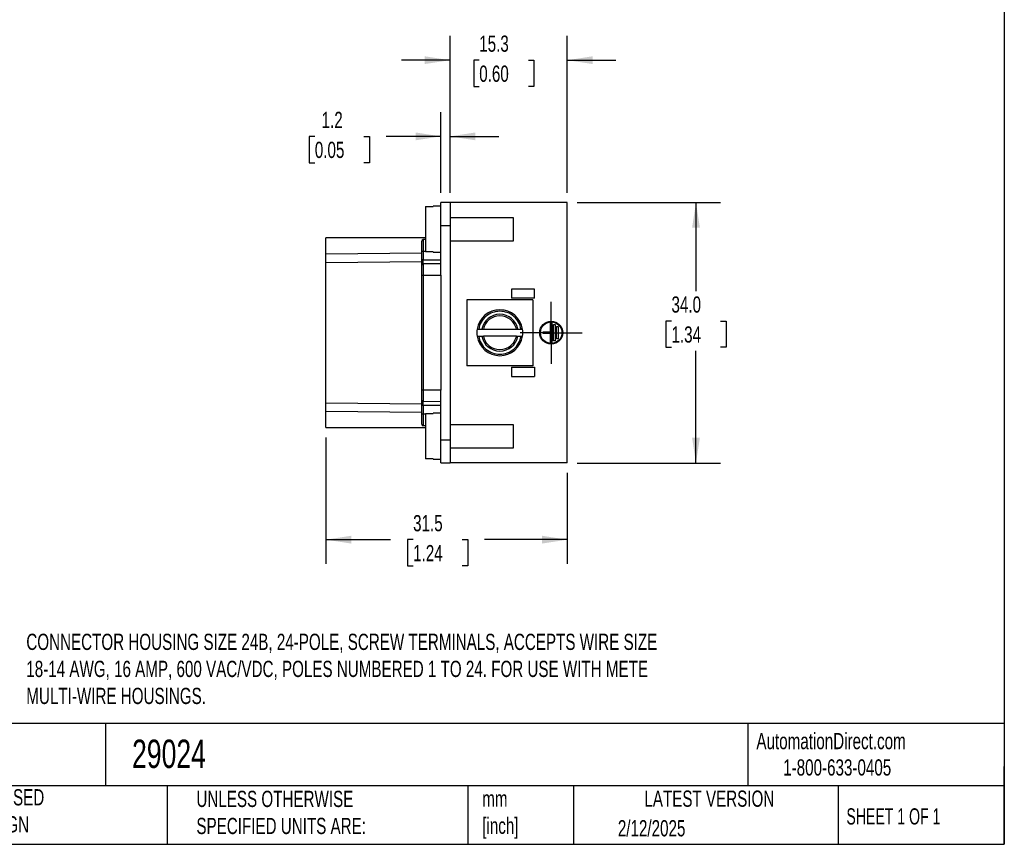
# Model space of a CAD drawing. Header units: millimetres. Extents: x 6 to 273, y 6 to 210.
# Tile 2 of 3: x 145 to 273, y 6 to 114. Entities that reach past the tile are written whole.
import ezdxf

# ---------------------------------------------------------------- set-up
doc = ezdxf.new("R2010")
doc.units = ezdxf.units.MM
doc.linetypes.add('SLD-Center', pattern=[19.05, 15.24, -1.27, 1.27, -1.27])
doc.linetypes.add('SLD-Solid', pattern=[0])
doc.layers.add('CENTER', color=40, linetype='SLD-Center')
doc.layers.add('DIMENSIONS', color=140, linetype='SLD-Solid', lineweight=25)
doc.layers.add('TEXT', color=140, linetype='SLD-Solid', lineweight=25)
doc.styles.add('SLDTEXTSTYLE0', font='TXT', dxfattribs={"width": 0.7})
doc.styles.add('SLDTEXTSTYLE1', font='TXT', dxfattribs={"width": 0.65})
doc.dimstyles.new('SLDDIMSTYLE0', dxfattribs={"dimtxt": 2.158008, "dimasz": 3.302, "dimexe": 0, "dimexo": 0.0625, "dimgap": 0.539502, "dimtad": 0, "dimtih": 1, "dimtoh": 1, "dimrnd": 1e-09, "dimzin": 4, "dimdsep": 46, "dimtxsty": 'SLDTEXTSTYLE0', "dimsah": 1, "dimcen": 0.09, "dimadec": 0, "dimazin": 1, "dimtfac": 1, "dimtofl": 0, "dimtmove": 0, "dimatfit": 3, "dimfxl": 0, "dimfrac": 2, "dimtolj": 1, "dimtzin": 12, "dimarcsym": 0})
doc.dimstyles.new('SLDDIMSTYLE1', dxfattribs={"dimtxt": 2.158008, "dimasz": 3.302, "dimexe": 0, "dimexo": 0.0625, "dimgap": 0.539502, "dimtad": 0, "dimtih": 1, "dimtoh": 1, "dimrnd": 1e-09, "dimzin": 12, "dimdsep": 46, "dimtxsty": 'SLDTEXTSTYLE0', "dimsah": 1, "dimcen": 0.09, "dimadec": 0, "dimazin": 3, "dimtfac": 1, "dimtmove": 0, "dimatfit": 0, "dimfxl": 0, "dimfrac": 2, "dimtolj": 1, "dimtzin": 12, "dimarcsym": 0})
doc.dimstyles.new('SLDDIMSTYLE2', dxfattribs={"dimtxt": 2.158008, "dimasz": 3.302, "dimexe": 0, "dimexo": 0.0625, "dimgap": 0.539502, "dimtad": 0, "dimtih": 1, "dimtoh": 1, "dimrnd": 1e-09, "dimzin": 12, "dimdsep": 46, "dimtxsty": 'SLDTEXTSTYLE0', "dimsah": 1, "dimcen": 0.09, "dimadec": 0, "dimazin": 3, "dimtfac": 1, "dimtofl": 0, "dimtmove": 0, "dimatfit": 3, "dimfxl": 0, "dimfrac": 2, "dimtolj": 1, "dimtzin": 12, "dimarcsym": 0})

# ---------------------------------------------------------------- blocks, each defined once
blk = doc.blocks.new('_D_2')
at = {"layer": 'DIMENSIONS'}
for p, q in [((200.71, 91.37), (200.71, 111.84)), ((216.01, 91.37), (216.01, 111.84)), ((200.71, 108.66), (194.36, 108.66)), ((204.52, 108.66), (203.8, 108.66)), ((203.8, 108.66), (203.8, 105.23)), ((210.93, 108.66), (211.66, 108.66)), ((211.66, 108.66), (211.66, 105.23)), ((216.01, 108.66), (222.36, 108.66)), ((203.8, 105.23), (204.52, 105.23)), ((211.66, 105.23), (210.93, 105.23))]:
    blk.add_line(p, q, dxfattribs=at)
for points in [[(200.71, 108.66), (197.41, 109.17), (197.41, 108.16)], [(216.01, 108.66), (219.32, 108.16), (219.32, 109.17)]]:
    blk.add_solid(points, dxfattribs=at)
at = {"layer": 'DIMENSIONS', "char_height": 2.117, "attachment_point": 1, "style": 'SLDTEXTSTYLE0'}
for s, insert in [('15.3', (204.52, 111.88)), ('0.60', (204.52, 107.96))]:
    blk.add_mtext(s, dxfattribs=dict(at, insert=insert))
blk = doc.blocks.new('_D_3')
at = {"layer": 'DIMENSIONS'}
for p, q in [((199.51, 91.37), (199.51, 101.9)), ((200.71, 91.37), (200.71, 101.9)), ((183.06, 98.72), (182.33, 98.72)), ((182.33, 98.72), (182.33, 95.29)), ((189.47, 98.72), (190.19, 98.72)), ((190.19, 98.72), (190.19, 95.29)), ((199.51, 98.72), (192.39, 98.72)), ((200.71, 98.72), (207.06, 98.72)), ((182.33, 95.29), (183.06, 95.29)), ((190.19, 95.29), (189.47, 95.29))]:
    blk.add_line(p, q, dxfattribs=at)
for points in [[(199.51, 98.72), (196.21, 99.23), (196.21, 98.21)], [(200.71, 98.72), (204.02, 98.21), (204.02, 99.23)]]:
    blk.add_solid(points, dxfattribs=at)
at = {"layer": 'DIMENSIONS', "char_height": 2.117, "attachment_point": 1, "style": 'SLDTEXTSTYLE0'}
for s, insert in [('1.2', (183.95, 101.93)), ('0.05', (183.06, 98.02))]:
    blk.add_mtext(s, dxfattribs=dict(at, insert=insert))
blk = doc.blocks.new('_D_4')
at = {"layer": 'DIMENSIONS'}
for p, q in [((184.51, 59.45), (184.51, 42.93)), ((216.01, 54.83), (216.01, 42.93)), ((184.51, 46.1), (192.96, 46.1)), ((195.89, 46.1), (195.16, 46.1)), ((195.16, 46.1), (195.16, 42.67)), ((202.3, 46.1), (203.03, 46.1)), ((203.03, 46.1), (203.03, 42.67)), ((216.01, 46.1), (205.22, 46.1)), ((195.16, 42.67), (195.89, 42.67)), ((203.03, 42.67), (202.3, 42.67))]:
    blk.add_line(p, q, dxfattribs=at)
for points in [[(184.51, 46.1), (187.82, 45.59), (187.82, 46.61)], [(216.01, 46.1), (212.71, 46.61), (212.71, 45.59)]]:
    blk.add_solid(points, dxfattribs=at)
at = {"layer": 'DIMENSIONS', "char_height": 2.117, "attachment_point": 1, "style": 'SLDTEXTSTYLE0'}
for s, insert in [('31.5', (195.89, 49.31)), ('1.24', (195.89, 45.4))]:
    blk.add_mtext(s, dxfattribs=dict(at, insert=insert))
blk = doc.blocks.new('_D_5')
at = {"layer": 'DIMENSIONS'}
for p, q in [((217.28, 90.1), (235.99, 90.1)), ((232.81, 90.1), (232.81, 78.54)), ((229.61, 74.63), (228.88, 74.63)), ((228.88, 74.63), (228.88, 71.2)), ((236.02, 74.63), (236.74, 74.63)), ((236.74, 74.63), (236.74, 71.2)), ((228.88, 71.2), (229.61, 71.2)), ((232.81, 56.1), (232.81, 70.72)), ((236.74, 71.2), (236.02, 71.2)), ((217.28, 56.1), (235.99, 56.1))]:
    blk.add_line(p, q, dxfattribs=at)
for points in [[(232.81, 90.1), (232.3, 86.8), (233.32, 86.8)], [(232.81, 56.1), (233.32, 59.4), (232.3, 59.4)]]:
    blk.add_solid(points, dxfattribs=at)
at = {"layer": 'DIMENSIONS', "char_height": 2.117, "attachment_point": 1, "style": 'SLDTEXTSTYLE0'}
for s, insert in [('34.0', (229.61, 77.84)), ('1.34', (229.61, 73.93))]:
    blk.add_mtext(s, dxfattribs=dict(at, insert=insert))
blk = doc.blocks.new('SW_CENTERMARKSYMBOL_24')
at = {"layer": 'CENTER', "color": 0}
for p, q in [((0, 2.54), (0, 4.04)), ((0, 0), (0, 2.54)), ((-2.54, 0), (-4.04, 0)), ((0, 0), (-2.54, 0)), ((0, 0), (0, -2.54)), ((0, 0), (2.54, 0)), ((2.54, 0), (4.04, 0)), ((0, -2.54), (0, -4.04))]:
    blk.add_line(p, q, dxfattribs=at)

msp = doc.modelspace()

# ---------------------------------------------------------------- linework, layer by layer
for p, q in [((200.713, 90.103), (199.513, 90.103)), ((199.513, 87.103), (199.513, 90.103)), ((200.713, 90.103), (200.713, 87.103)), ((216.013, 90.103), (200.713, 90.103)), ((216.013, 56.103), (216.013, 90.103)), ((197.513, 89.569), (197.513, 83.637)), ((197.513, 89.569), (198.513, 89.569)), ((199.513, 89.603), (198.513, 89.603)), ((198.513, 89.569), (198.513, 89.603)), ((209.013, 88.103), (200.713, 88.103)), ((209.013, 85.103), (209.013, 88.103)), ((199.513, 87.103), (200.713, 87.103)), ((199.513, 80.603), (199.513, 87.103)), ((200.713, 87.103), (200.713, 59.103)), ((197.513, 85.484), (184.513, 85.484)), ((184.513, 83.353), (184.513, 85.484)), ((197.513, 85.246), (197.212, 85.245)), ((197.212, 85.245), (197.212, 83.753)), ((200.713, 85.103), (209.013, 85.103)), ((197.013, 83.753), (197.212, 83.753)), ((197.013, 82.603), (197.013, 83.753)), ((197.212, 83.753), (197.212, 82.603)), ((197.212, 83.753), (197.513, 83.753)), ((198.513, 83.637), (197.513, 83.637)), ((198.513, 83.603), (198.513, 83.637)), ((198.513, 83.603), (199.513, 83.603)), ((197.013, 83.462), (184.513, 83.353)), ((184.513, 82.27), (197.013, 82.385)), ((184.513, 63.936), (184.513, 82.27)), ((197.212, 82.603), (197.013, 82.603)), ((197.212, 82.095), (197.212, 82.603)), ((197.212, 82.603), (199.513, 82.603)), ((199.513, 82.103), (197.212, 82.095)), ((197.212, 82.095), (197.212, 80.603)), ((197.013, 80.603), (197.212, 80.603)), ((197.013, 65.603), (197.013, 80.603)), ((197.212, 80.603), (199.513, 80.603)), ((197.212, 80.603), (197.212, 65.603)), ((199.513, 80.603), (199.513, 65.603)), ((208.713, 78.803), (208.713, 77.603)), ((211.713, 78.803), (208.713, 78.803)), ((211.713, 77.603), (211.713, 78.803)), ((202.913, 77.403), (202.913, 68.803)), ((211.513, 77.403), (202.913, 77.403)), ((211.713, 77.603), (208.713, 77.603)), ((211.513, 77.403), (211.513, 68.803)), ((204.449, 73.553), (204.856, 73.553)), ((205.06, 73.553), (209.367, 73.553)), ((209.57, 73.553), (209.977, 73.553)), ((213.813, 74.403), (214.013, 74.403)), ((213.813, 73.203), (213.813, 74.403)), ((214.013, 74.403), (214.013, 71.803)), ((214.213, 74.153), (214.413, 74.153)), ((214.213, 72.053), (214.213, 74.153)), ((214.413, 74.153), (214.413, 72.053)), ((214.613, 72.303), (214.613, 73.903)), ((214.613, 73.903), (214.813, 73.903)), ((214.813, 73.903), (214.813, 72.303)), ((204.449, 72.653), (204.856, 72.653)), ((204.449, 72.653), (204.449, 72.653)), ((209.367, 72.653), (205.06, 72.653)), ((209.57, 72.653), (209.977, 72.653)), ((209.977, 72.653), (209.977, 72.653)), ((212.863, 73.203), (213.813, 73.203)), ((212.863, 73.003), (212.863, 73.203)), ((213.813, 73.003), (212.863, 73.003)), ((213.813, 71.803), (213.813, 73.003)), ((214.413, 72.053), (214.213, 72.053)), ((214.813, 72.303), (214.613, 72.303)), ((214.013, 71.803), (213.813, 71.803)), ((211.513, 68.803), (202.913, 68.803)), ((208.713, 68.603), (208.713, 67.403)), ((208.713, 68.603), (211.713, 68.603)), ((211.713, 68.603), (211.713, 67.403)), ((208.713, 67.403), (211.713, 67.403)), ((197.212, 65.603), (197.013, 65.603)), ((197.212, 65.603), (197.212, 64.111)), ((199.513, 65.603), (197.212, 65.603)), ((199.513, 59.103), (199.513, 65.603)), ((184.513, 63.936), (197.013, 63.821)), ((197.212, 63.603), (197.013, 63.603)), ((197.013, 62.453), (197.013, 63.603)), ((199.513, 64.103), (197.212, 64.111)), ((197.212, 63.603), (197.212, 64.111)), ((199.513, 63.603), (197.212, 63.603)), ((197.212, 63.603), (197.212, 62.453)), ((184.513, 62.853), (197.013, 62.744)), ((184.513, 60.722), (184.513, 62.853)), ((197.212, 62.453), (197.013, 62.453)), ((197.212, 62.453), (197.212, 60.961)), ((197.513, 62.453), (197.212, 62.453)), ((197.513, 62.569), (197.513, 56.637)), ((197.513, 62.569), (198.513, 62.569)), ((199.513, 62.603), (198.513, 62.603)), ((198.513, 62.569), (198.513, 62.603)), ((184.513, 60.722), (197.513, 60.722)), ((197.513, 60.96), (197.212, 60.961)), ((209.013, 61.103), (200.713, 61.103)), ((209.013, 58.103), (209.013, 61.103)), ((200.713, 59.103), (199.513, 59.103)), ((199.513, 56.103), (199.513, 59.103)), ((200.713, 59.103), (200.713, 56.103)), ((200.713, 58.103), (209.013, 58.103)), ((198.513, 56.637), (197.513, 56.637)), ((198.513, 56.603), (198.513, 56.637)), ((198.513, 56.603), (199.513, 56.603)), ((199.513, 56.103), (200.713, 56.103)), ((216.013, 56.103), (200.713, 56.103))]:
    msp.add_line(p, q)
for radius in [1.5, 1.4]:
    msp.add_circle((213.913, 73.103), radius)
for centre, radius, start, end in [((197.213, 85.045), 0.2, 90.2, 180), ((197.213, 81.895), 0.2, 90.2, 180), ((207.213, 73.103), 3, 8.62693, 171.37307), ((207.213, 73.103), 2.4, 10.80692, 169.19308), ((207.213, 73.103), 3, 171.37307, 188.62693), ((207.213, 73.103), 3, 351.37307, 8.62693), ((207.213, 73.103), 3, 188.62693, 351.37307), ((207.213, 73.103), 2.4, 190.80692, 349.19308), ((197.213, 64.311), 0.2, 180, 269.8), ((197.213, 61.161), 0.2, 180, 269.8)]:
    msp.add_arc(centre, radius, start, end)
for points, knots in [([(197.013, 83.753), (197.013, 84.095), (197.013, 84.424), (197.013, 84.909), (197.013, 85.045), (197.013, 85.045)], [0, 0, 0, 0, 0.5, 0.5, 1, 1, 1, 1]), ([(184.513, 82.27), (184.513, 82.433), (184.513, 82.582), (184.513, 82.849), (184.513, 82.966), (184.513, 83.155), (184.513, 83.229), (184.513, 83.327), (184.513, 83.353), (184.513, 83.353)], [0, 0, 0, 0, 0.25, 0.25, 0.5, 0.5, 0.75, 0.75, 1, 1, 1, 1]), ([(197.013, 81.895), (197.013, 81.896), (197.013, 81.898), (197.013, 81.915), (197.013, 81.948), (197.013, 82.007), (197.013, 82.099), (197.013, 82.211), (197.013, 82.337), (197.013, 82.469), (197.013, 82.558), (197.013, 82.603)], [0, 0, 0, 0, 0.0801597, 0.1597852, 0.2401539, 0.369883, 0.5000943, 0.6298236, 0.7600352, 0.8799, 1, 1, 1, 1]), ([(197.013, 80.603), (197.013, 80.945), (197.013, 81.274), (197.013, 81.759), (197.013, 81.895), (197.013, 81.895)], [0, 0, 0, 0, 0.5, 0.5, 1, 1, 1, 1]), ([(209.977, 73.553), (209.87, 74.209), (209.533, 74.805), (208.521, 75.666), (207.878, 75.903), (206.548, 75.903), (205.905, 75.666), (204.893, 74.805), (204.556, 74.209), (204.449, 73.553)], [0, 0, 0, 0, 0.25, 0.25, 0.5, 0.5, 0.75, 0.75, 1, 1, 1, 1]), ([(209.367, 73.553), (209.263, 74.047), (208.993, 74.492), (208.208, 75.129), (207.718, 75.303), (206.708, 75.303), (206.218, 75.129), (205.433, 74.492), (205.163, 74.047), (205.06, 73.553)], [0, 0, 0, 0, 0.25, 0.25, 0.5, 0.5, 0.75, 0.75, 1, 1, 1, 1]), ([(204.247, 73.553), (204.247, 73.553), (204.269, 73.553), (204.344, 73.553), (204.396, 73.553), (204.449, 73.553)], [0, 0, 0, 0, 0.5, 0.5, 1, 1, 1, 1]), ([(204.856, 73.553), (204.856, 73.553), (204.878, 73.553), (204.954, 73.553), (205.006, 73.553), (205.06, 73.553)], [0, 0, 0, 0, 0.5, 0.5, 1, 1, 1, 1]), ([(209.367, 73.553), (209.42, 73.553), (209.472, 73.553), (209.548, 73.553), (209.57, 73.553), (209.57, 73.553)], [0, 0, 0, 0, 0.5, 0.5, 1, 1, 1, 1]), ([(209.977, 73.553), (210.03, 73.553), (210.082, 73.553), (210.157, 73.553), (210.179, 73.553), (210.179, 73.553)], [0, 0, 0, 0, 0.5, 0.5, 1, 1, 1, 1]), ([(204.247, 72.653), (204.247, 72.653), (204.269, 72.653), (204.344, 72.653), (204.396, 72.653), (204.449, 72.653)], [0, 0, 0, 0, 0.5, 0.5, 1, 1, 1, 1]), ([(204.449, 72.653), (204.556, 71.997), (204.893, 71.4), (205.905, 70.539), (206.548, 70.303), (207.878, 70.303), (208.521, 70.539), (209.533, 71.4), (209.87, 71.997), (209.977, 72.653)], [0, 0, 0, 0, 0.25, 0.25, 0.5, 0.5, 0.75, 0.75, 1, 1, 1, 1]), ([(204.856, 72.653), (204.856, 72.653), (204.878, 72.653), (204.954, 72.653), (205.006, 72.653), (205.06, 72.653)], [0, 0, 0, 0, 0.5, 0.5, 1, 1, 1, 1]), ([(205.06, 72.653), (205.163, 72.158), (205.433, 71.714), (206.218, 71.077), (206.708, 70.903), (207.718, 70.903), (208.208, 71.077), (208.993, 71.714), (209.263, 72.158), (209.367, 72.653)], [0, 0, 0, 0, 0.25, 0.25, 0.5, 0.5, 0.75, 0.75, 1, 1, 1, 1]), ([(209.367, 72.653), (209.42, 72.653), (209.472, 72.653), (209.548, 72.653), (209.57, 72.653), (209.57, 72.653)], [0, 0, 0, 0, 0.5, 0.5, 1, 1, 1, 1]), ([(209.977, 72.653), (210.03, 72.653), (210.082, 72.653), (210.157, 72.653), (210.179, 72.653), (210.179, 72.653)], [0, 0, 0, 0, 0.5, 0.5, 1, 1, 1, 1]), ([(197.013, 63.603), (197.013, 63.633), (197.013, 63.692), (197.013, 63.779), (197.013, 63.882), (197.013, 63.994), (197.013, 64.107), (197.013, 64.199), (197.013, 64.264), (197.013, 64.304), (197.013, 64.309), (197.013, 64.311)], [0, 0, 0, 0, 0.0801597, 0.1597852, 0.2401539, 0.369883, 0.5000943, 0.6298236, 0.7600352, 0.8799, 1, 1, 1, 1]), ([(184.513, 62.853), (184.513, 62.853), (184.513, 62.878), (184.513, 62.976), (184.513, 63.05), (184.513, 63.239), (184.513, 63.356), (184.513, 63.622), (184.513, 63.773), (184.513, 63.936)], [0, 0, 0, 0, 0.25, 0.25, 0.5, 0.5, 0.75, 0.75, 1, 1, 1, 1]), ([(197.013, 61.161), (197.013, 61.161), (197.013, 61.297), (197.013, 61.782), (197.013, 62.11), (197.013, 62.453)], [0, 0, 0, 0, 0.5, 0.5, 1, 1, 1, 1])]:
    msp.add_open_spline(points, degree=3, knots=knots)
msp.add_open_spline([(197.013, 64.311), (197.013, 64.311), (197.013, 64.89), (197.013, 65.603)], degree=3)
at = {"layer": 'TEXT'}
for p, q in [((273.05, 209.55), (273.05, 6.35)), ((273.05, 22.126), (6.35, 22.126)), ((155.759, 22.126), (155.759, 13.97)), ((239.575, 22.126), (239.575, 13.97)), ((273.05, 6.35), (273.05, 16.51)), ((273.05, 13.97), (6.35, 13.97)), ((163.78, 13.97), (163.78, 6.35)), ((203.024, 13.97), (203.024, 6.35)), ((216.812, 13.97), (216.812, 6.35)), ((251.349, 13.97), (251.349, 6.35)), ((6.35, 6.35), (273.05, 6.35))]:
    msp.add_line(p, q, dxfattribs=at)

# ---------------------------------------------------------------- block references
at = {"layer": 'CENTER'}
msp.add_blockref('SW_CENTERMARKSYMBOL_24', (213.913, 73.103), dxfattribs=at)

# ---------------------------------------------------------------- texts
at = {"layer": 'TEXT'}
for s, insert, char_height, attachment_point, style in [('CONNECTOR HOUSING SIZE 24B, 24-POLE, SCREW TERMINALS, ACCEPTS WIRE SIZE ^J18-14 AWG, 16 AMP, 600 VAC/VDC, POLES NUMBERED 1 TO 24. FOR USE WITH METE ^JMULTI-WIRE HOUSINGS.', (145.408, 33.825), 2.116667, 1, 'SLDTEXTSTYLE0'), ('AutomationDirect.com', (240.695, 20.877), 2.11667, 1, 'SLDTEXTSTYLE0'), ('29024', (159.208, 20.011), 3.7042, 1, 'SLDTEXTSTYLE0'), ('1-800-633-0405', (244.192, 17.437), 2.11667, 1, 'SLDTEXTSTYLE0'), ('METRIC UNITS USED ^JFOR PART DESIGN', (127.604, 13.546), 2.11667, 1, 'SLDTEXTSTYLE0'), ('UNLESS OTHERWISE ^JSPECIFIED UNITS ARE:', (167.608, 13.331), 2.11667, 1, 'SLDTEXTSTYLE0'), ('LATEST VERSION', (234.552, 13.364), 2.11667, 2, 'SLDTEXTSTYLE0'), ('mm^J[inch]', (204.907, 13.357), 2.1167, 1, 'SLDTEXTSTYLE0'), ('SHEET 1 OF 1', (252.441, 11.051), 2.11667, 1, 'SLDTEXTSTYLE1'), ('2/12/2025', (222.613, 9.503), 2.1167, 1, 'SLDTEXTSTYLE0')]:
    msp.add_mtext(s, dxfattribs=dict(at, insert=insert, char_height=char_height, attachment_point=attachment_point, style=style))

# ---------------------------------------------------------------- dimensions: what is measured, and where the dimension line sits
at = {"layer": 'DIMENSIONS'}
for base, p1, p2, dimstyle, picture, middle in [((200.713, 108.664), (216.013, 90.103), (200.713, 90.103), 'SLDDIMSTYLE1', '_D_2', (207.726, 108.664)), ((200.713, 98.722), (199.513, 90.103), (200.713, 90.103), 'SLDDIMSTYLE1', '_D_3', (186.262, 98.722)), ((184.513, 46.103), (216.013, 56.103), (184.513, 60.722), 'SLDDIMSTYLE2', '_D_4', (199.094, 46.103))]:
    dim = msp.add_linear_dim(base=base, p1=p1, p2=p2, dimstyle=dimstyle, dxfattribs=at)
    dim.commit()
    dim.dimension.update_dxf_attribs({"geometry": picture, "text_midpoint": middle, "dimtype": 160})
dim = msp.add_linear_dim(base=(232.812, 90.103), p1=(216.013, 56.103), p2=(216.013, 90.103), angle=90, dimstyle='SLDDIMSTYLE0', dxfattribs=at)
dim.commit()
dim.dimension.update_dxf_attribs({"geometry": '_D_5', "text_midpoint": (232.812, 74.63), "dimtype": 160})

doc.saveas('drawing.dxf')
